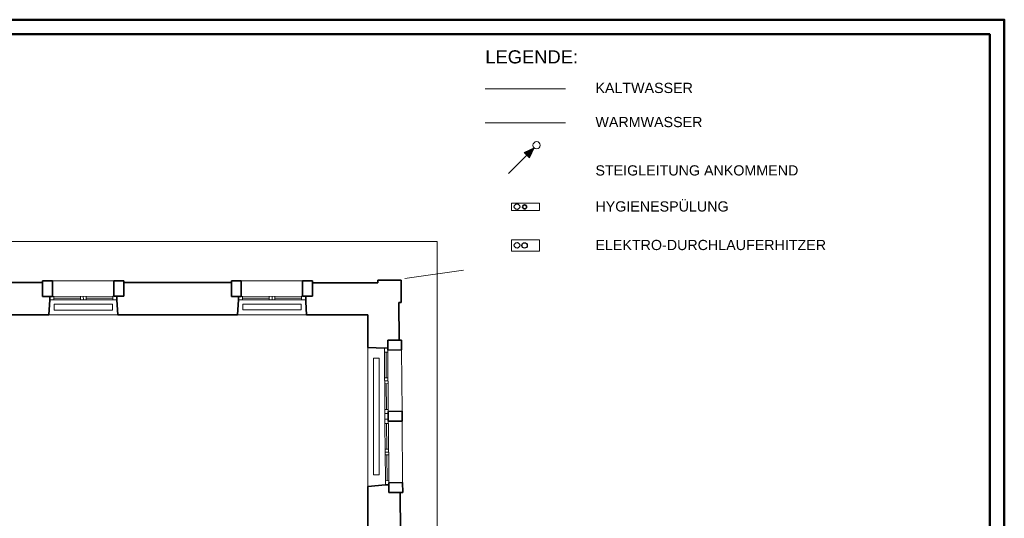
# Model space of a CAD drawing. Extents: x -155 to 515, y -70 to 524.
# Tile 9 of 9: x 177 to 515, y 353 to 524. Entities that reach past the tile are written whole.
import ezdxf
from ezdxf.lldxf.tags import DXFTag

# ---------------------------------------------------------------- set-up
doc = ezdxf.new("R2010")
doc.units = 0
doc.layers.get('0').update_dxf_attribs({"lineweight": 5})
for name, color, linetype, lineweight, true_color in [('400_Layout_Legende', 250, 'Continuous', 25, 0x333333), ('412_Kaltwasser', 7, 'Continuous', 25, 0x005e00), ('Rahmen', 7, 'Continuous', 35, 0x009900), ('S_Schmutzwasser', 7, 'Continuous', 35, 0x808040)]:
    doc.layers.add(name, color=color, linetype=linetype, lineweight=lineweight, true_color=true_color)
for name, color, linetype, lineweight in [('5_OG-BESTAND', 7, 'Continuous', 25), ('5_OG-HLSE', 7, 'Continuous', 25), ('5_OG-NEU', 7, 'Continuous', 25), ('Legende', 7, 'Continuous', 18)]:
    doc.layers.add(name, color=color, linetype=linetype, lineweight=lineweight)
doc.styles.get("Standard").update_dxf_attribs({"font": 'arial.ttf'})
tags = doc.linetypes.add('ALL_S14', pattern=[0.002, 0.001, -0.001]).pattern_tags.tags
tags[6:7] = [DXFTag(74, 4), DXFTag(75, 0), DXFTag(340, '0'), DXFTag(46, 1.0), DXFTag(50, 0.0), DXFTag(44, 0.0), DXFTag(45, 0.0)]
tags[4:5] = [DXFTag(74, 4), DXFTag(75, 0), DXFTag(340, '0'), DXFTag(46, 1.0), DXFTag(50, 0.0), DXFTag(44, 0.0), DXFTag(45, 0.0)]
tags = doc.linetypes.add('fein_strichliert', pattern=[4, 1, -2, 1]).pattern_tags.tags
tags[8:9] = [DXFTag(74, 4), DXFTag(75, 0), DXFTag(340, '0'), DXFTag(46, 0.0), DXFTag(50, 0.0), DXFTag(44, 0.0), DXFTag(45, 0.0)]
tags[6:7] = [DXFTag(74, 4), DXFTag(75, 0), DXFTag(340, '0'), DXFTag(46, 0.0), DXFTag(50, 0.0), DXFTag(44, 0.0), DXFTag(45, 0.0)]
tags[4:5] = [DXFTag(74, 4), DXFTag(75, 0), DXFTag(340, '0'), DXFTag(46, 0.0), DXFTag(50, 0.0), DXFTag(44, 0.0), DXFTag(45, 0.0)]
tags = doc.linetypes.add('PUNKT2_S9', pattern=[0.0005, 0, -0.0005]).pattern_tags.tags
tags[6:7] = [DXFTag(74, 4), DXFTag(75, 0), DXFTag(340, '0'), DXFTag(46, 1.0), DXFTag(50, 0.0), DXFTag(44, 0.0), DXFTag(45, 0.0)]
tags[4:5] = [DXFTag(74, 4), DXFTag(75, 0), DXFTag(340, '0'), DXFTag(46, 1.0), DXFTag(50, 0.0), DXFTag(44, 0.0), DXFTag(45, 0.0)]

# ---------------------------------------------------------------- blocks, each defined once
blk = doc.blocks.new('Schraffur-A06HT28BNL', base_point=(350.29, 476.59))
at = {"color": 0, "linetype": 'ByBlock', "lineweight": -2, "ltscale": 0.18}
blk.add_solid([(353.68, 479.99), (352.1, 476.59), (350.29, 478.4)], dxfattribs=at)
blk = doc.blocks.new('Referenz-A06HT28FNL', base_point=(-136.69, -45.76))
at = {"layer": '5_OG-BESTAND', "color": 0, "linetype": 'PUNKT2_S9', "lineweight": 13, "ltscale": 0.13}
for p, q in [((-76.12, 447.86), (320.48, 447.86)), ((320.48, 447.86), (320.48, 201.93))]:
    blk.add_line(p, q, dxfattribs=at)
at = {"layer": '5_OG-BESTAND', "color": 0, "linetype": 'ALL_S14', "lineweight": 13, "ltscale": 0.13}
blk.add_line((329.55, 438.04), (309.45, 435.24), dxfattribs=at)
at = {"layer": '5_OG-BESTAND', "color": 0, "lineweight": 35}
for p, q in [((155.12, 433.84), (185.26, 433.84)), ((155.12, 433.84), (185.26, 433.84)), ((185.26, 434.44), (188.66, 434.44)), ((185.26, 429.1), (185.26, 434.44)), ((185.26, 433.84), (185.26, 429.1)), ((185.26, 433.84), (185.26, 429.1)), ((188.66, 434.44), (188.66, 429.1)), ((209.7, 434.44), (213.1, 434.44)), ((209.7, 429.11), (209.7, 434.44)), ((213.1, 434.44), (213.1, 429.11)), ((213.1, 429.11), (213.1, 433.84)), ((213.1, 433.84), (249.94, 433.84)), ((213.1, 429.11), (213.1, 433.84)), ((213.1, 433.84), (249.94, 433.84)), ((249.94, 434.44), (253.34, 434.44)), ((249.94, 429.1), (249.94, 434.44)), ((249.94, 433.84), (249.94, 429.1)), ((249.94, 433.84), (249.94, 429.1)), ((253.34, 434.44), (253.34, 429.1)), ((274.38, 434.44), (277.78, 434.44)), ((274.38, 429.11), (274.38, 434.44)), ((277.78, 434.44), (277.78, 429.11)), ((277.78, 429.11), (277.78, 433.74)), ((277.78, 433.74), (300.16, 433.74)), ((277.78, 429.11), (277.78, 433.74)), ((277.78, 433.74), (300.16, 433.74)), ((300.16, 433.74), (300.16, 434.7)), ((300.16, 434.7), (308.11, 434.7)), ((300.16, 433.74), (300.16, 434.7)), ((300.16, 434.7), (308.11, 434.7)), ((308.11, 434.7), (308.11, 432.34)), ((308.11, 434.7), (308.11, 432.34)), ((308.11, 432.34), (308.14, 429.04)), ((308.11, 432.34), (308.14, 429.04)), ((188.66, 429.1), (185.26, 429.1)), ((185.26, 429.1), (187.68, 429.1)), ((185.26, 429.1), (187.68, 429.1)), ((187.68, 429.1), (187.68, 427.94)), ((187.68, 429.1), (187.68, 427.94)), ((213.1, 429.11), (209.7, 429.11)), ((210.75, 427.95), (210.75, 429.11)), ((210.75, 429.11), (211.05, 429.11)), ((210.75, 427.95), (210.75, 429.11)), ((210.75, 429.11), (211.05, 429.11)), ((211.05, 429.11), (213.1, 429.11)), ((211.05, 429.11), (213.1, 429.11)), ((253.34, 429.1), (249.94, 429.1)), ((249.94, 429.1), (252.35, 429.1)), ((249.94, 429.1), (252.35, 429.1)), ((252.35, 429.1), (252.35, 427.94)), ((252.35, 429.1), (252.35, 427.94)), ((277.78, 429.11), (274.38, 429.11)), ((275.42, 427.95), (275.42, 429.11)), ((275.42, 429.11), (277.78, 429.11)), ((275.42, 427.95), (275.42, 429.11)), ((275.42, 429.11), (277.78, 429.11)), ((308.14, 429.04), (308.14, 427.05)), ((308.14, 429.04), (308.14, 427.05)), ((187.68, 427.94), (187.34, 422.8)), ((187.68, 427.94), (187.34, 422.8)), ((211.01, 422.8), (210.75, 427.95)), ((211.01, 422.8), (210.75, 427.95)), ((252.35, 427.94), (252.03, 422.8)), ((252.35, 427.94), (252.03, 422.8)), ((275.48, 427.17), (275.42, 427.95)), ((275.48, 427.17), (275.42, 427.95)), ((275.68, 422.8), (275.48, 427.17)), ((275.68, 422.8), (275.48, 427.17)), ((308.14, 427.05), (307.32, 427.04)), ((308.14, 427.05), (307.32, 427.04)), ((307.32, 427.04), (307.43, 414.13)), ((307.32, 427.04), (307.43, 414.13)), ((187.34, 422.8), (142.57, 422.8)), ((187.34, 422.8), (142.57, 422.8)), ((252.03, 422.8), (211.01, 422.8)), ((252.03, 422.8), (211.01, 422.8)), ((296.69, 422.8), (275.68, 422.8)), ((296.69, 422.8), (275.68, 422.8)), ((296.69, 411.6), (296.69, 422.8)), ((296.69, 411.6), (296.69, 422.8)), ((303.52, 414.1), (308.26, 414.13)), ((307.09, 414.12), (303.52, 414.1)), ((307.09, 414.12), (303.52, 414.1)), ((303.55, 410.7), (303.52, 414.1)), ((303.52, 414.1), (303.54, 411.4)), ((303.52, 414.1), (303.54, 411.4)), ((307.43, 414.13), (307.09, 414.12)), ((307.43, 414.13), (307.09, 414.12)), ((308.26, 414.13), (308.29, 410.73)), ((302.38, 411.39), (296.69, 411.6)), ((302.38, 411.39), (296.69, 411.6)), ((303.54, 411.4), (302.38, 411.39)), ((303.54, 411.4), (302.38, 411.39)), ((308.29, 410.73), (303.55, 410.7)), ((303.71, 389.66), (308.44, 389.69)), ((303.74, 386.26), (303.71, 389.66)), ((308.44, 389.69), (308.47, 386.29)), ((308.47, 386.29), (303.74, 386.26)), ((296.69, 363.92), (302.76, 364.51)), ((296.69, 363.92), (302.76, 364.51)), ((302.76, 364.51), (303.92, 364.52)), ((302.76, 364.51), (303.92, 364.52)), ((303.91, 365.22), (308.64, 365.25)), ((303.94, 361.82), (303.91, 365.22)), ((303.92, 364.52), (303.95, 361.82)), ((303.92, 364.52), (303.95, 361.82)), ((308.64, 365.25), (308.67, 361.85)), ((296.69, 345.53), (296.69, 363.92)), ((296.69, 345.53), (296.69, 363.92)), ((308.67, 361.85), (303.94, 361.82)), ((303.95, 361.82), (307.84, 361.85)), ((303.95, 361.82), (307.84, 361.85)), ((307.84, 361.85), (307.95, 348.03)), ((307.84, 361.85), (307.95, 348.03))]:
    blk.add_line(p, q, dxfattribs=at)
at = {"layer": '5_OG-BESTAND', "color": 0, "lineweight": 13}
for p, q in [((188.66, 434.44), (209.7, 434.44)), ((253.34, 434.44), (274.38, 434.44)), ((187.34, 422.8), (211.01, 422.8)), ((252.03, 422.8), (275.68, 422.8)), ((296.69, 411.6), (296.69, 363.92)), ((308.29, 410.73), (308.44, 389.69)), ((308.47, 386.29), (308.64, 365.25))]:
    blk.add_line(p, q, dxfattribs=at)
at = {"layer": '5_OG-HLSE', "color": 0, "linetype": 'ALL_S14', "lineweight": 13, "ltscale": 0.13}
for p, q in [((189.19, 424.38), (189.19, 426.38)), ((189.19, 426.38), (209.19, 426.38)), ((209.19, 426.38), (209.19, 424.38)), ((209.19, 426.38), (209.19, 426.38)), ((253.85, 424.43), (253.85, 426.43)), ((253.85, 426.43), (273.85, 426.43)), ((273.85, 426.43), (273.85, 424.43)), ((273.85, 426.43), (273.85, 426.43)), ((189.19, 424.38), (189.19, 424.38)), ((209.19, 424.38), (189.19, 424.38)), ((209.19, 424.38), (209.19, 424.38)), ((253.85, 424.43), (253.85, 424.43)), ((273.85, 424.43), (253.85, 424.43)), ((273.85, 424.43), (273.85, 424.43)), ((298.63, 367.95), (298.63, 407.95)), ((298.63, 407.95), (300.63, 407.95)), ((300.63, 407.95), (300.63, 367.95)), ((300.63, 367.95), (298.63, 367.95)), ((298.63, 367.95), (298.63, 367.95)), ((300.63, 367.95), (300.63, 367.95))]:
    blk.add_line(p, q, dxfattribs=at)
at = {"layer": '5_OG-NEU', "color": 0, "lineweight": 13}
for p, q in [((187.68, 427.94), (187.68, 429.1)), ((187.68, 429.1), (189.08, 429.1)), ((189.08, 429.1), (209.35, 429.11)), ((189.08, 427.94), (189.08, 429.1)), ((189.08, 429.1), (189.08, 427.94)), ((198.21, 429.1), (198.22, 427.94)), ((199.21, 429.11), (199.22, 427.95)), ((200.21, 429.12), (200.22, 427.96)), ((209.35, 429.11), (209.35, 427.95)), ((209.35, 429.11), (210.75, 429.11)), ((209.35, 427.95), (209.35, 429.11)), ((210.75, 429.11), (210.75, 427.95)), ((252.35, 427.94), (252.35, 429.1)), ((252.35, 429.1), (253.75, 429.1)), ((253.75, 429.1), (274.02, 429.11)), ((253.75, 429.1), (253.75, 427.94)), ((253.75, 427.94), (253.75, 429.1)), ((262.88, 429.1), (262.89, 427.94)), ((263.88, 429.11), (263.89, 427.95)), ((264.88, 429.12), (264.89, 427.96)), ((274.02, 429.11), (274.02, 427.95)), ((274.02, 429.11), (275.42, 429.11)), ((274.02, 427.95), (274.02, 429.11)), ((275.42, 429.11), (275.42, 427.95)), ((189.08, 427.94), (187.68, 427.94)), ((189.08, 428.52), (198.21, 428.53)), ((209.35, 427.95), (189.08, 427.94)), ((200.21, 428.53), (209.35, 428.53)), ((210.75, 427.95), (209.35, 427.95)), ((253.75, 427.94), (252.35, 427.94)), ((253.75, 428.52), (262.89, 428.53)), ((274.02, 427.95), (253.75, 427.94)), ((264.89, 428.53), (274.02, 428.53)), ((275.42, 427.95), (274.02, 427.95)), ((302.38, 411.39), (303.54, 411.4)), ((302.39, 409.99), (302.38, 411.39)), ((302.39, 409.99), (303.55, 410)), ((303.55, 410), (302.39, 409.99)), ((302.54, 390.35), (302.39, 409.99)), ((302.97, 409.99), (303.04, 401.17)), ((303.54, 411.4), (303.55, 410)), ((303.55, 410), (303.7, 390.36)), ((303.62, 401.18), (302.46, 401.17)), ((303.63, 400.18), (302.47, 400.17)), ((303.63, 399.18), (302.47, 399.17)), ((303.05, 399.17), (303.12, 390.35)), ((303.7, 390.36), (302.54, 390.35)), ((302.54, 390.35), (303.7, 390.36)), ((302.55, 388.95), (302.54, 390.35)), ((303.71, 388.96), (302.55, 388.95)), ((302.55, 388.95), (302.57, 386.95)), ((303.7, 390.36), (303.71, 388.96)), ((302.57, 386.95), (303.73, 386.96)), ((302.58, 385.55), (302.57, 386.95)), ((303.74, 385.56), (302.58, 385.55)), ((302.59, 385.55), (303.75, 385.56)), ((302.75, 365.91), (302.59, 385.55)), ((303.17, 385.55), (303.24, 376.73)), ((303.73, 386.96), (303.74, 385.56)), ((303.75, 385.56), (303.91, 365.92)), ((303.82, 376.74), (302.66, 376.73)), ((303.83, 375.74), (302.67, 375.73)), ((303.84, 374.74), (302.68, 374.73)), ((303.26, 374.73), (303.33, 365.91)), ((303.91, 365.92), (302.75, 365.91)), ((302.75, 365.91), (303.91, 365.92)), ((302.76, 364.51), (302.75, 365.91)), ((303.92, 364.52), (302.76, 364.51)), ((303.91, 365.92), (303.92, 364.52))]:
    blk.add_line(p, q, dxfattribs=at)

msp = doc.modelspace()

# ---------------------------------------------------------------- linework, layer by layer
at = {"layer": '400_Layout_Legende', "color": 1, "ltscale": 0.25, "true_color": 0xff0000}
msp.add_circle((347.85, 446.61), 0.94, dxfattribs=at)
at = {"layer": '400_Layout_Legende', "color": 98, "ltscale": 0.25, "true_color": 0x005e00}
msp.add_circle((350.44, 446.55), 0.94, dxfattribs=at)
at = {"layer": '412_Kaltwasser', "ltscale": 0.25}
msp.add_circle((347.85, 459.83), 0.94, dxfattribs=at)
at = {"layer": 'Legende', "color": 98, "ltscale": 0.9, "true_color": 0x005e00}
msp.add_line((336.98, 500.22), (364.42, 500.22), dxfattribs=at)
at = {"layer": 'Legende', "color": 1, "linetype": 'fein_strichliert', "ltscale": 0.36, "true_color": 0xff0000}
msp.add_line((336.98, 488.53), (364.42, 488.53), dxfattribs=at)
at = {"layer": 'Legende', "ltscale": 0.9}
for p, q in [((350.29, 478.4), (353.68, 479.99)), ((352.1, 476.59), (353.68, 479.99)), ((344.9, 471.19), (352.13, 478.42)), ((351.19, 477.5), (350.29, 478.4)), ((351.19, 477.5), (352.1, 476.59)), ((345.9, 458.51), (345.9, 461.05)), ((345.9, 461.05), (355.5, 461.05)), ((355.5, 461.05), (355.5, 458.51)), ((355.5, 458.51), (345.9, 458.51)), ((345.9, 444.64), (345.9, 448.48)), ((345.9, 448.48), (355.5, 448.48)), ((355.5, 448.48), (355.5, 444.64)), ((355.5, 444.64), (345.9, 444.64))]:
    msp.add_line(p, q, dxfattribs=at)
at = {"layer": 'Legende', "ltscale": 0.18}
msp.add_circle((354.56, 480.88), 1.25, dxfattribs=at)
at = {"layer": 'Rahmen', "ltscale": 0.35}
msp.add_line((509.85, 523.94), (514.85, 523.94), dxfattribs=at)
at = {"layer": 'Rahmen', "lineweight": 50, "ltscale": 0.5}
for points in [[(514.85, -70.06), (514.85, 523.94), (-155.15, 523.94), (-155.15, -70.06), (164.85, -70.06), (414.85, -70.06), (514.85, -70.06)], [(509.85, -65.06), (509.85, 518.94), (-135.15, 518.94), (-135.15, -65.06), (159.85, -65.06), (409.85, -65.06), (509.85, -65.06)]]:
    msp.add_lwpolyline(points, close=True, dxfattribs=at)
at = {"layer": 'S_Schmutzwasser', "color": 54, "ltscale": 0.35, "true_color": 0xb2b200}
msp.add_circle((350.44, 459.77), 0.7, dxfattribs=at)

# ---------------------------------------------------------------- block references
at = {"color": 251, "lineweight": 25, "ltscale": 0.25, "true_color": 0x585858}
msp.add_blockref('Referenz-A06HT28FNL', (-136.69, -45.76), dxfattribs=at)
at = {"layer": 'Legende', "ltscale": 0.18}
msp.add_blockref('Schraffur-A06HT28BNL', (350.29, 476.59), dxfattribs=at)

# ---------------------------------------------------------------- texts
at = {"layer": 'Legende', "color": 7, "ltscale": 0.18}
for s, height, p in [('LEGENDE:', 4.5, (336.98, 508.95)), ('KALTWASSER', 3.5, (374.72, 498.8)), ('WARMWASSER', 3.5, (374.72, 487.11)), ('STEIGLEITUNG ANKOMMEND', 3.5, (374.72, 470.53)), ('HYGIENESPÜLUNG', 3.5, (374.72, 458.18)), ('ELEKTRO-DURCHLAUFERHITZER', 3.5, (374.72, 444.96))]:
    msp.add_text(s, height=height, dxfattribs=at).set_placement(p)

doc.saveas('drawing.dxf')
